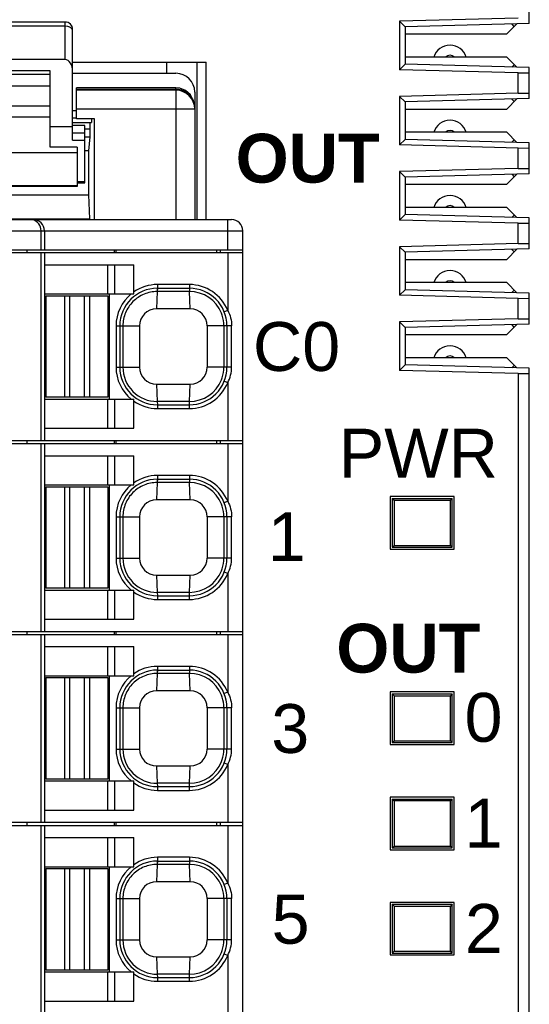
# Model space of a CAD drawing. Extents: x 1653 to 2131, y -357 to 2652.
# Tile 30 of 34: x 2081 to 2095, y -28 to -2. Entities that reach past the tile are written whole.
import ezdxf
from ezdxf.enums import TextEntityAlignment as Align

# ---------------------------------------------------------------- set-up
doc = ezdxf.new("R2010")
doc.units = 0
doc.header["$LTSCALE"] = 30.734
doc.header["$MEASUREMENT"] = 0
doc.layers.get('0').update_dxf_attribs({"linetype": 'CONTINUOUS'})
doc.layers.add('7_ALL_FEATURES', color=7, linetype='CONTINUOUS')
doc.styles.add('TEXTSTYLE_1', font='arial.ttf')

msp = doc.modelspace()

# ---------------------------------------------------------------- linework, layer by layer
at = {"layer": '7_ALL_FEATURES', "linetype": 'Continuous'}
for p, q in [((2094.869, -2.139), (2094.869, -1.312)), ((2094.569, -1.997), (2091.419, -2.08)), ((2091.419, -2.08), (2091.419, -3.372)), ((2091.419, -2.08), (2091.569, -2.226)), ((2082.519, -2.101), (2079.919, -2.101)), ((2082.519, -2.213), (2079.919, -2.213)), ((2082.519, -3.101), (2082.519, -2.101)), ((2082.595, -2.223), (2082.519, -2.213)), ((2082.719, -5.244), (2082.719, -2.301)), ((2094.869, -2.139), (2091.569, -2.226)), ((2091.569, -2.226), (2091.569, -3.226)), ((2094.269, -2.416), (2094.536, -2.148)), ((2094.469, -2.216), (2094.404, -2.151)), ((2091.569, -2.416), (2094.269, -2.416)), ((2082.519, -3.101), (2079.919, -3.101)), ((2094.269, -3.036), (2091.569, -3.036)), ((2094.536, -3.303), (2094.269, -3.036)), ((2082.119, -3.401), (2080.319, -3.401)), ((2082.119, -5.432), (2082.119, -3.401)), ((2082.719, -3.166), (2086.269, -3.166)), ((2085.219, -3.166), (2085.219, -3.466)), ((2086.019, -3.166), (2086.019, -7.356)), ((2086.269, -7.356), (2086.269, -3.166)), ((2091.419, -3.372), (2091.569, -3.226)), ((2094.569, -3.454), (2091.419, -3.372)), ((2094.869, -3.312), (2091.569, -3.226)), ((2094.469, -3.236), (2094.404, -3.3)), ((2094.869, -4.139), (2094.869, -3.312)), ((2082.119, -3.495), (2080.319, -3.495)), ((2082.719, -3.466), (2085.469, -3.466)), ((2094.569, -3.454), (2094.869, -3.453)), ((2094.569, -3.997), (2094.569, -3.454)), ((2080.319, -3.795), (2082.119, -3.795)), ((2082.819, -3.911), (2082.819, -3.85)), ((2085.469, -3.85), (2082.819, -3.85)), ((2085.469, -3.894), (2082.819, -3.894)), ((2082.819, -4.676), (2082.819, -3.915)), ((2085.469, -3.915), (2082.819, -3.915)), ((2085.469, -3.911), (2085.469, -3.85)), ((2085.569, -3.861), (2085.469, -3.85)), ((2085.469, -3.915), (2085.469, -7.356)), ((2085.969, -3.966), (2085.969, -7.356)), ((2094.569, -3.997), (2091.419, -4.08)), ((2091.419, -4.08), (2091.419, -5.372)), ((2091.419, -4.08), (2091.569, -4.226)), ((2094.869, -4.139), (2091.569, -4.226)), ((2094.269, -4.416), (2094.536, -4.148)), ((2094.469, -4.216), (2094.404, -4.151)), ((2094.569, -3.997), (2094.869, -3.998)), ((2080.319, -4.333), (2082.119, -4.333)), ((2082.819, -4.415), (2085.969, -4.415)), ((2091.569, -4.226), (2091.569, -5.226)), ((2091.569, -4.416), (2094.269, -4.416)), ((2080.319, -4.623), (2082.119, -4.623)), ((2082.719, -4.456), (2082.819, -4.456)), ((2082.819, -4.656), (2082.719, -4.656)), ((2083.3, -4.676), (2082.819, -4.676)), ((2083.225, -4.676), (2083.225, -4.776)), ((2083.3, -7.356), (2083.3, -4.676)), ((2082.719, -4.894), (2082.119, -4.894)), ((2082.719, -4.776), (2083.225, -4.776)), ((2083.044, -4.851), (2082.719, -4.851)), ((2083.044, -6.376), (2083.044, -4.851)), ((2083.188, -4.956), (2083.044, -4.956)), ((2083.188, -4.956), (2083.188, -4.776)), ((2082.719, -5.051), (2083.044, -5.051)), ((2083.044, -5.156), (2083.186, -5.156)), ((2083.149, -5.529), (2083.186, -5.156)), ((2091.419, -5.372), (2091.569, -5.226)), ((2094.269, -5.036), (2091.569, -5.036)), ((2094.869, -5.312), (2091.569, -5.226)), ((2094.269, -5.036), (2094.536, -5.303)), ((2094.469, -5.236), (2094.404, -5.3)), ((2082.844, -5.432), (2082.119, -5.432)), ((2082.719, -5.244), (2083.044, -5.244)), ((2082.844, -5.432), (2082.844, -6.476)), ((2094.569, -5.454), (2091.419, -5.372)), ((2094.569, -5.454), (2094.869, -5.453)), ((2094.569, -5.997), (2094.569, -5.454)), ((2094.869, -6.139), (2094.869, -5.312)), ((2082.844, -5.579), (2079.594, -5.579)), ((2083.149, -5.529), (2083.044, -5.529)), ((2083.149, -6.696), (2083.149, -5.529)), ((2094.569, -5.997), (2091.419, -6.08)), ((2094.569, -5.997), (2094.869, -5.998)), ((2091.419, -6.08), (2091.419, -7.372)), ((2091.419, -6.08), (2091.569, -6.226)), ((2094.869, -6.139), (2091.569, -6.226)), ((2091.569, -6.226), (2091.569, -7.226)), ((2094.269, -6.416), (2094.536, -6.148)), ((2094.404, -6.151), (2094.469, -6.216)), ((2082.844, -6.456), (2079.594, -6.456)), ((2082.844, -6.476), (2079.594, -6.476)), ((2083.044, -6.357), (2082.844, -6.357)), ((2082.844, -6.376), (2083.044, -6.376)), ((2091.569, -6.416), (2094.269, -6.416)), ((2079.288, -6.696), (2083.149, -6.696)), ((2083.178, -7.341), (2083.146, -6.696)), ((2094.269, -7.036), (2091.569, -7.036)), ((2094.536, -7.303), (2094.269, -7.036)), ((2091.419, -7.372), (2091.569, -7.226)), ((2094.869, -7.312), (2091.569, -7.226)), ((2094.469, -7.236), (2094.404, -7.3)), ((2094.869, -8.139), (2094.869, -7.312)), ((2075.494, -7.356), (2086.944, -7.356)), ((2079.259, -7.341), (2083.178, -7.341)), ((2081.667, -7.365), (2081.596, -7.356)), ((2086.844, -8.166), (2086.844, -7.356)), ((2094.569, -7.454), (2091.419, -7.372)), ((2094.569, -7.454), (2094.869, -7.453)), ((2094.569, -7.997), (2094.569, -7.454)), ((2075.194, -7.656), (2087.244, -7.656)), ((2081.878, -8.166), (2081.878, -7.656)), ((2081.969, -7.656), (2081.969, -8.166)), ((2087.244, -59.536), (2087.244, -7.656)), ((2094.569, -7.997), (2091.419, -8.08)), ((2091.419, -8.08), (2091.419, -9.372)), ((2091.419, -8.08), (2091.569, -8.226)), ((2094.569, -7.997), (2094.869, -7.998)), ((2075.194, -8.166), (2087.244, -8.166)), ((2075.194, -8.236), (2087.244, -8.236)), ((2081.504, -8.166), (2081.504, -8.236)), ((2081.878, -13.236), (2081.878, -8.236)), ((2081.969, -8.236), (2081.969, -13.236)), ((2083.822, -8.166), (2083.822, -8.236)), ((2083.865, -8.166), (2083.865, -8.236)), ((2086.544, -8.166), (2086.544, -8.236)), ((2086.644, -8.166), (2086.644, -8.236)), ((2086.844, -8.236), (2086.844, -9.774)), ((2094.869, -8.139), (2091.569, -8.226)), ((2091.569, -8.226), (2091.569, -9.226)), ((2094.269, -8.416), (2094.536, -8.148)), ((2094.469, -8.216), (2094.404, -8.151)), ((2081.969, -8.561), (2084.344, -8.561)), ((2083.658, -9.336), (2083.658, -8.561)), ((2083.845, -9.336), (2083.845, -8.561)), ((2084.344, -9.284), (2084.344, -8.561)), ((2091.569, -8.416), (2094.269, -8.416)), ((2084.974, -9.086), (2084.974, -9.186)), ((2085.824, -9.086), (2084.974, -9.086)), ((2085.824, -9.086), (2085.824, -9.186)), ((2094.269, -9.036), (2091.569, -9.036)), ((2094.536, -9.303), (2094.269, -9.036)), ((2081.969, -9.336), (2084.347, -9.336)), ((2082.009, -9.386), (2082.009, -12.086)), ((2082.009, -9.386), (2082.638, -9.386)), ((2082.503, -9.386), (2082.503, -12.086)), ((2082.638, -9.386), (2082.638, -12.086)), ((2082.639, -9.386), (2083.659, -9.386)), ((2083.029, -9.386), (2083.029, -12.086)), ((2083.164, -9.386), (2083.164, -12.086)), ((2083.659, -9.386), (2083.659, -12.086)), ((2083.699, -12.136), (2083.699, -9.336)), ((2084.347, -9.336), (2084.344, -9.284)), ((2084.97, -9.274), (2084.949, -9.736)), ((2084.966, -9.186), (2084.97, -9.274)), ((2084.974, -9.186), (2084.97, -9.274)), ((2085.828, -9.274), (2084.97, -9.274)), ((2084.974, -9.186), (2085.824, -9.186)), ((2085.824, -9.186), (2085.828, -9.274)), ((2085.849, -9.736), (2085.828, -9.274)), ((2091.419, -9.372), (2091.569, -9.226)), ((2094.569, -9.454), (2091.419, -9.372)), ((2094.869, -9.312), (2091.569, -9.226)), ((2094.469, -9.236), (2094.404, -9.3)), ((2094.869, -10.139), (2094.869, -9.312)), ((2094.569, -9.454), (2094.869, -9.453)), ((2094.569, -9.997), (2094.569, -9.454)), ((2085.849, -9.736), (2084.949, -9.736)), ((2086.844, -9.774), (2086.751, -9.811)), ((2083.874, -10.186), (2083.874, -11.286)), ((2083.874, -10.186), (2084.499, -10.186)), ((2083.974, -10.186), (2083.974, -11.286)), ((2084.056, -10.186), (2084.056, -11.286)), ((2084.499, -10.186), (2084.499, -11.286)), ((2086.299, -10.186), (2086.299, -11.286)), ((2086.95, -10.186), (2086.299, -10.186)), ((2086.742, -10.186), (2086.742, -11.286)), ((2086.824, -10.186), (2086.824, -11.286)), ((2086.95, -11.286), (2086.95, -10.186)), ((2094.569, -9.997), (2091.419, -10.08)), ((2091.419, -10.08), (2091.419, -11.372)), ((2091.419, -10.08), (2091.569, -10.226)), ((2094.869, -10.139), (2091.569, -10.226)), ((2094.269, -10.416), (2094.536, -10.148)), ((2094.469, -10.216), (2094.404, -10.151)), ((2094.569, -9.997), (2094.869, -9.998)), ((2091.569, -10.226), (2091.569, -11.226)), ((2091.569, -10.416), (2094.269, -10.416)), ((2091.419, -11.372), (2091.569, -11.226)), ((2094.269, -11.036), (2091.569, -11.036)), ((2094.869, -11.312), (2091.569, -11.226)), ((2094.536, -11.303), (2094.269, -11.036)), ((2094.469, -11.236), (2094.404, -11.3)), ((2083.874, -11.286), (2084.499, -11.286)), ((2086.95, -11.286), (2086.299, -11.286)), ((2094.569, -11.454), (2091.419, -11.372)), ((2094.569, -11.454), (2094.869, -11.453)), ((2094.569, -11.454), (2094.569, -70.326)), ((2094.869, -70.026), (2094.869, -11.312)), ((2084.949, -11.736), (2084.97, -12.198)), ((2084.949, -11.736), (2085.849, -11.736)), ((2085.828, -12.198), (2085.849, -11.736)), ((2086.844, -11.698), (2086.751, -11.66)), ((2086.844, -11.698), (2086.844, -13.236)), ((2081.969, -12.136), (2084.347, -12.136)), ((2083.028, -12.086), (2082.009, -12.086)), ((2083.659, -12.086), (2083.029, -12.086)), ((2083.658, -12.911), (2083.658, -12.136)), ((2083.845, -12.911), (2083.845, -12.136)), ((2084.344, -12.187), (2084.347, -12.136)), ((2084.344, -12.911), (2084.344, -12.187)), ((2085.828, -12.198), (2084.97, -12.198)), ((2084.97, -12.198), (2084.974, -12.286)), ((2084.974, -12.286), (2084.974, -12.386)), ((2084.974, -12.286), (2085.824, -12.286)), ((2085.824, -12.286), (2085.828, -12.198)), ((2085.824, -12.386), (2085.824, -12.286)), ((2084.974, -12.386), (2085.824, -12.386)), ((2081.969, -12.911), (2084.344, -12.911)), ((2075.194, -13.236), (2087.244, -13.236)), ((2075.194, -13.316), (2087.244, -13.316)), ((2081.504, -13.236), (2081.504, -13.316)), ((2081.878, -18.316), (2081.878, -13.316)), ((2081.969, -13.316), (2081.969, -18.316)), ((2083.822, -13.236), (2083.822, -13.316)), ((2083.865, -13.236), (2083.865, -13.316)), ((2086.544, -13.236), (2086.544, -13.316)), ((2086.644, -13.236), (2086.644, -13.316)), ((2086.844, -13.316), (2086.844, -14.854)), ((2081.969, -13.641), (2084.344, -13.641)), ((2083.658, -14.416), (2083.658, -13.641)), ((2083.845, -14.416), (2083.845, -13.641)), ((2084.344, -14.364), (2084.344, -13.641)), ((2084.347, -14.416), (2084.344, -14.364)), ((2084.97, -14.354), (2084.949, -14.816)), ((2084.966, -14.266), (2084.97, -14.354)), ((2084.974, -14.266), (2084.97, -14.354)), ((2085.828, -14.354), (2084.97, -14.354)), ((2084.974, -14.166), (2084.974, -14.266)), ((2085.824, -14.166), (2084.974, -14.166)), ((2084.974, -14.266), (2085.824, -14.266)), ((2085.824, -14.166), (2085.824, -14.266)), ((2085.824, -14.266), (2085.828, -14.354)), ((2085.849, -14.816), (2085.828, -14.354)), ((2081.969, -14.416), (2084.347, -14.416)), ((2082.009, -14.466), (2082.009, -17.166)), ((2082.009, -14.466), (2082.638, -14.466)), ((2082.503, -14.466), (2082.503, -17.166)), ((2082.638, -14.466), (2082.638, -17.166)), ((2082.639, -14.466), (2083.659, -14.466)), ((2083.029, -14.466), (2083.029, -17.166)), ((2083.164, -14.466), (2083.164, -17.166)), ((2083.659, -14.466), (2083.659, -17.166)), ((2083.699, -17.216), (2083.699, -14.416)), ((2085.849, -14.816), (2084.949, -14.816)), ((2086.844, -14.854), (2086.751, -14.891)), ((2091.169, -14.726), (2091.169, -16.126)), ((2092.869, -14.726), (2091.169, -14.726)), ((2091.219, -14.776), (2091.219, -16.076)), ((2091.219, -14.776), (2092.819, -14.776)), ((2091.219, -14.776), (2091.269, -14.826)), ((2091.269, -14.826), (2091.269, -16.026)), ((2091.269, -14.826), (2092.769, -14.826)), ((2092.819, -14.776), (2092.769, -14.826)), ((2092.769, -16.026), (2092.769, -14.826)), ((2092.819, -16.076), (2092.819, -14.776)), ((2092.869, -16.126), (2092.869, -14.726)), ((2083.874, -15.266), (2083.874, -16.366)), ((2083.874, -15.266), (2084.499, -15.266)), ((2083.974, -15.266), (2083.974, -16.366)), ((2084.056, -15.266), (2084.056, -16.366)), ((2084.499, -15.266), (2084.499, -16.366)), ((2086.299, -15.266), (2086.299, -16.366)), ((2086.95, -15.266), (2086.299, -15.266)), ((2086.742, -15.266), (2086.742, -16.366)), ((2086.824, -15.266), (2086.824, -16.366)), ((2086.95, -16.366), (2086.95, -15.266)), ((2091.169, -16.126), (2092.869, -16.126)), ((2091.219, -16.076), (2091.269, -16.026)), ((2091.219, -16.076), (2092.819, -16.076)), ((2091.269, -16.026), (2092.769, -16.026)), ((2092.819, -16.076), (2092.769, -16.026)), ((2083.874, -16.366), (2084.499, -16.366)), ((2086.95, -16.366), (2086.299, -16.366)), ((2086.844, -16.778), (2086.751, -16.74)), ((2084.949, -16.816), (2084.97, -17.278)), ((2084.949, -16.816), (2085.849, -16.816)), ((2085.828, -17.278), (2085.849, -16.816)), ((2086.844, -16.778), (2086.844, -18.316)), ((2081.969, -17.216), (2084.347, -17.216)), ((2083.028, -17.166), (2082.009, -17.166)), ((2083.659, -17.166), (2083.029, -17.166)), ((2083.658, -17.991), (2083.658, -17.216)), ((2083.845, -17.991), (2083.845, -17.216)), ((2084.344, -17.267), (2084.347, -17.216)), ((2084.344, -17.991), (2084.344, -17.267)), ((2085.828, -17.278), (2084.97, -17.278)), ((2084.97, -17.278), (2084.974, -17.366)), ((2085.824, -17.366), (2085.828, -17.278)), ((2084.974, -17.366), (2084.974, -17.466)), ((2084.974, -17.366), (2085.824, -17.366)), ((2084.974, -17.466), (2085.824, -17.466)), ((2085.824, -17.466), (2085.824, -17.366)), ((2081.969, -17.991), (2084.344, -17.991)), ((2075.194, -18.316), (2087.244, -18.316)), ((2081.504, -18.316), (2081.504, -18.396)), ((2083.822, -18.316), (2083.822, -18.396)), ((2083.865, -18.316), (2083.865, -18.396)), ((2086.544, -18.316), (2086.544, -18.396)), ((2086.644, -18.316), (2086.644, -18.396)), ((2075.194, -18.396), (2087.244, -18.396)), ((2081.878, -23.396), (2081.878, -18.396)), ((2081.969, -18.396), (2081.969, -23.396)), ((2086.844, -18.396), (2086.844, -19.934)), ((2081.969, -18.721), (2084.344, -18.721)), ((2083.658, -19.496), (2083.658, -18.721)), ((2083.845, -19.496), (2083.845, -18.721)), ((2084.344, -19.444), (2084.344, -18.721)), ((2084.966, -19.346), (2084.97, -19.434)), ((2084.974, -19.346), (2084.97, -19.434)), ((2084.974, -19.246), (2084.974, -19.346)), ((2085.824, -19.246), (2084.974, -19.246)), ((2084.974, -19.346), (2085.824, -19.346)), ((2085.824, -19.246), (2085.824, -19.346)), ((2085.824, -19.346), (2085.828, -19.434)), ((2081.969, -19.496), (2084.347, -19.496)), ((2082.009, -19.546), (2082.009, -22.246)), ((2082.009, -19.546), (2082.638, -19.546)), ((2082.503, -19.546), (2082.503, -22.246)), ((2082.638, -19.546), (2082.638, -22.246)), ((2082.639, -19.546), (2083.659, -19.546)), ((2083.029, -19.546), (2083.029, -22.246)), ((2083.164, -19.546), (2083.164, -22.246)), ((2083.659, -19.546), (2083.659, -22.246)), ((2083.699, -22.296), (2083.699, -19.496)), ((2084.347, -19.496), (2084.344, -19.444)), ((2084.97, -19.434), (2084.949, -19.896)), ((2085.828, -19.434), (2084.97, -19.434)), ((2085.849, -19.896), (2085.828, -19.434)), ((2085.849, -19.896), (2084.949, -19.896)), ((2086.844, -19.934), (2086.751, -19.971)), ((2091.169, -19.926), (2091.169, -21.326)), ((2092.869, -19.926), (2091.169, -19.926)), ((2091.219, -19.976), (2091.219, -21.276)), ((2091.219, -19.976), (2092.819, -19.976)), ((2091.219, -19.976), (2091.269, -20.026)), ((2091.269, -20.026), (2091.269, -21.226)), ((2091.269, -20.026), (2092.769, -20.026)), ((2092.819, -19.976), (2092.769, -20.026)), ((2092.769, -21.226), (2092.769, -20.026)), ((2092.819, -21.276), (2092.819, -19.976)), ((2092.869, -21.326), (2092.869, -19.926)), ((2083.874, -20.346), (2083.874, -21.446)), ((2083.874, -20.346), (2084.499, -20.346)), ((2083.974, -20.346), (2083.974, -21.446)), ((2084.056, -20.346), (2084.056, -21.446)), ((2084.499, -20.346), (2084.499, -21.446)), ((2086.299, -20.346), (2086.299, -21.446)), ((2086.95, -20.346), (2086.299, -20.346)), ((2086.742, -20.346), (2086.742, -21.446)), ((2086.824, -20.346), (2086.824, -21.446)), ((2086.95, -21.446), (2086.95, -20.346)), ((2083.874, -21.446), (2084.499, -21.446)), ((2086.95, -21.446), (2086.299, -21.446)), ((2091.169, -21.326), (2092.869, -21.326)), ((2091.219, -21.276), (2091.269, -21.226)), ((2091.219, -21.276), (2092.819, -21.276)), ((2091.269, -21.226), (2092.769, -21.226)), ((2092.819, -21.276), (2092.769, -21.226)), ((2084.949, -21.896), (2084.97, -22.358)), ((2084.949, -21.896), (2085.849, -21.896)), ((2085.828, -22.358), (2085.849, -21.896)), ((2086.844, -21.858), (2086.751, -21.82)), ((2086.844, -21.858), (2086.844, -23.396)), ((2083.028, -22.246), (2082.009, -22.246)), ((2083.659, -22.246), (2083.029, -22.246)), ((2081.969, -22.296), (2084.347, -22.296)), ((2083.658, -23.071), (2083.658, -22.296)), ((2083.845, -23.071), (2083.845, -22.296)), ((2084.344, -22.347), (2084.347, -22.296)), ((2084.344, -23.071), (2084.344, -22.347)), ((2085.828, -22.358), (2084.97, -22.358)), ((2084.97, -22.358), (2084.974, -22.446)), ((2084.974, -22.446), (2084.974, -22.546)), ((2084.974, -22.446), (2085.824, -22.446)), ((2085.824, -22.446), (2085.828, -22.358)), ((2085.824, -22.546), (2085.824, -22.446)), ((2084.974, -22.546), (2085.824, -22.546)), ((2092.869, -22.726), (2091.169, -22.726)), ((2091.169, -22.726), (2091.169, -24.126)), ((2091.219, -22.776), (2092.819, -22.776)), ((2091.219, -22.776), (2091.219, -24.076)), ((2091.219, -22.776), (2091.269, -22.826)), ((2092.819, -22.776), (2092.769, -22.826)), ((2092.819, -24.076), (2092.819, -22.776)), ((2092.869, -24.126), (2092.869, -22.726)), ((2092.769, -22.826), (2091.269, -22.826)), ((2091.269, -22.826), (2091.269, -24.026)), ((2092.769, -24.026), (2092.769, -22.826)), ((2081.969, -23.071), (2084.344, -23.071)), ((2075.194, -23.396), (2087.244, -23.396)), ((2075.194, -23.476), (2087.244, -23.476)), ((2081.504, -23.396), (2081.504, -23.476)), ((2081.878, -28.476), (2081.878, -23.476)), ((2081.969, -23.476), (2081.969, -28.476)), ((2083.822, -23.396), (2083.822, -23.476)), ((2083.865, -23.396), (2083.865, -23.476)), ((2086.544, -23.396), (2086.544, -23.476)), ((2086.644, -23.396), (2086.644, -23.476)), ((2086.844, -23.476), (2086.844, -25.014)), ((2081.969, -23.801), (2084.344, -23.801)), ((2083.658, -24.576), (2083.658, -23.801)), ((2083.845, -24.576), (2083.845, -23.801)), ((2084.344, -24.524), (2084.344, -23.801)), ((2091.219, -24.076), (2091.269, -24.026)), ((2091.219, -24.076), (2092.819, -24.076)), ((2091.269, -24.026), (2092.769, -24.026)), ((2092.819, -24.076), (2092.769, -24.026)), ((2084.974, -24.326), (2084.974, -24.426)), ((2085.824, -24.326), (2084.974, -24.326)), ((2085.824, -24.326), (2085.824, -24.426)), ((2091.169, -24.126), (2092.869, -24.126)), ((2081.969, -24.576), (2084.347, -24.576)), ((2082.009, -24.626), (2082.009, -27.326)), ((2082.009, -24.626), (2082.638, -24.626)), ((2082.503, -24.626), (2082.503, -27.326)), ((2082.638, -24.626), (2082.638, -27.326)), ((2082.639, -24.626), (2083.659, -24.626)), ((2083.029, -24.626), (2083.029, -27.326)), ((2083.164, -24.626), (2083.164, -27.326)), ((2083.659, -24.626), (2083.659, -27.326)), ((2083.699, -27.376), (2083.699, -24.576)), ((2084.347, -24.576), (2084.344, -24.524)), ((2084.97, -24.514), (2084.949, -24.976)), ((2084.966, -24.426), (2084.97, -24.514)), ((2084.974, -24.426), (2084.97, -24.514)), ((2085.828, -24.514), (2084.97, -24.514)), ((2084.974, -24.426), (2085.824, -24.426)), ((2085.824, -24.426), (2085.828, -24.514)), ((2085.849, -24.976), (2085.828, -24.514)), ((2085.849, -24.976), (2084.949, -24.976)), ((2086.844, -25.014), (2086.751, -25.051)), ((2083.874, -25.426), (2083.874, -26.526)), ((2083.874, -25.426), (2084.499, -25.426)), ((2083.974, -25.426), (2083.974, -26.526)), ((2084.056, -25.426), (2084.056, -26.526)), ((2084.499, -25.426), (2084.499, -26.526)), ((2086.95, -25.426), (2086.299, -25.426)), ((2086.299, -25.426), (2086.299, -26.526)), ((2086.742, -25.426), (2086.742, -26.526)), ((2086.824, -25.426), (2086.824, -26.526)), ((2086.95, -26.526), (2086.95, -25.426)), ((2092.869, -25.526), (2091.169, -25.526)), ((2091.169, -25.526), (2091.169, -26.926)), ((2091.219, -25.576), (2092.819, -25.576)), ((2091.219, -25.576), (2091.219, -26.876)), ((2091.219, -25.576), (2091.269, -25.626)), ((2091.269, -25.626), (2092.769, -25.626)), ((2091.269, -25.626), (2091.269, -26.826)), ((2092.819, -25.576), (2092.769, -25.626)), ((2092.769, -26.826), (2092.769, -25.626)), ((2092.819, -26.876), (2092.819, -25.576)), ((2092.869, -26.926), (2092.869, -25.526)), ((2083.874, -26.526), (2084.499, -26.526)), ((2086.95, -26.526), (2086.299, -26.526)), ((2084.949, -26.976), (2085.849, -26.976)), ((2084.949, -26.976), (2084.97, -27.438)), ((2085.828, -27.438), (2085.849, -26.976)), ((2086.844, -26.938), (2086.751, -26.9)), ((2086.844, -26.938), (2086.844, -28.476)), ((2091.169, -26.926), (2092.869, -26.926)), ((2091.219, -26.876), (2091.269, -26.826)), ((2091.219, -26.876), (2092.819, -26.876)), ((2091.269, -26.826), (2092.769, -26.826)), ((2092.819, -26.876), (2092.769, -26.826)), ((2081.969, -27.376), (2084.347, -27.376)), ((2083.028, -27.326), (2082.009, -27.326)), ((2083.659, -27.326), (2083.029, -27.326)), ((2083.658, -28.151), (2083.658, -27.376)), ((2083.845, -28.151), (2083.845, -27.376)), ((2084.344, -27.427), (2084.347, -27.376)), ((2084.344, -28.151), (2084.344, -27.427)), ((2085.828, -27.438), (2084.97, -27.438)), ((2084.97, -27.438), (2084.974, -27.526)), ((2085.824, -27.526), (2085.828, -27.438)), ((2084.974, -27.526), (2085.824, -27.526)), ((2084.974, -27.526), (2084.974, -27.626)), ((2084.974, -27.626), (2085.824, -27.626)), ((2085.824, -27.626), (2085.824, -27.526)), ((2081.969, -28.151), (2084.344, -28.151))]:
    msp.add_line(p, q, dxfattribs=at)
msp.add_lwpolyline([(2085.969, -4.375), (2085.938, -4.196), (2085.852, -4.04), (2085.723, -3.924), (2085.569, -3.861)], dxfattribs=at)
for centre, radius, start, end in [((2082.519, -2.301), 0.2, 360, 90), ((2092.759, -3.166), 0.45, 16.7914, 163.2086), ((2092.759, -3.166), 0.18, 46.2383, 133.7617), ((2085.469, -3.966), 0.5, 0, 90), ((2085.469, -4.415), 0.5, 0.0026, 89.9974), ((2092.759, -5.166), 0.45, 16.7914, 163.2086), ((2092.759, -5.166), 0.18, 46.2383, 133.7617), ((2092.759, -7.166), 0.45, 16.7914, 163.2086), ((2092.759, -7.166), 0.18, 46.2383, 133.7617), ((2081.669, -7.656), 0.3, 0, 90), ((2086.944, -7.656), 0.3, 0, 90), ((2092.759, -9.166), 0.45, 16.7914, 163.2086), ((2084.974, -10.186), 1.1, 90, 124.941), ((2085.824, -10.186), 1.1, 21.9864, 90), ((2092.759, -9.166), 0.18, 46.2383, 133.7617), ((2084.974, -10.186), 1.1, 129.3998, 180), ((2084.974, -10.186), 1, 90, 180), ((2085.824, -10.186), 1, 0, 90), ((2085.829, -10.186), 0.912, 21.6366, 90.115), ((2084.949, -10.186), 0.45, 90, 180), ((2085.849, -10.186), 0.45, 0, 90), ((2085.834, -10.184), 0.907, 17.995, 21.5996), ((2085.821, -10.187), 0.92, 0.0881, 17.9601), ((2092.759, -11.166), 0.45, 16.7914, 163.2086), ((2092.759, -11.166), 0.18, 46.2383, 133.7617), ((2084.974, -11.286), 1.1, 180, 230.6021), ((2084.974, -11.286), 1, 180, 270), ((2084.968, -11.286), 0.912, 179.9993, 270.1269), ((2084.949, -11.286), 0.45, 180, 270), ((2085.824, -11.286), 1, 270, 360), ((2085.849, -11.286), 0.45, 270, 0), ((2085.821, -11.284), 0.921, 342.0557, 359.9069), ((2085.824, -11.286), 1.1, 270, 338.0136), ((2085.829, -11.285), 0.912, 269.886, 338.3602), ((2085.834, -11.288), 0.907, 338.4038, 342.0226), ((2084.974, -11.286), 1.1, 235.0579, 270), ((2084.974, -15.266), 1, 90, 180), ((2084.974, -15.266), 1.1, 90, 124.941), ((2085.824, -15.266), 1.1, 21.9864, 90), ((2085.824, -15.266), 1, 0, 90), ((2085.829, -15.266), 0.912, 21.6366, 90.115), ((2084.974, -15.266), 1.1, 129.3998, 180), ((2084.949, -15.266), 0.45, 90, 180), ((2085.849, -15.266), 0.45, 0, 90), ((2085.834, -15.264), 0.907, 17.995, 21.5996), ((2085.821, -15.267), 0.92, 0.0881, 17.9601), ((2084.974, -16.366), 1.1, 180, 230.6021), ((2084.974, -16.366), 1, 180, 270), ((2084.968, -16.366), 0.912, 179.9993, 270.1269), ((2084.949, -16.366), 0.45, 180, 270), ((2085.824, -16.366), 1, 270, 360), ((2085.849, -16.366), 0.45, 270, 0), ((2085.821, -16.364), 0.921, 342.0557, 359.9069), ((2085.829, -16.365), 0.912, 269.886, 338.3602), ((2085.834, -16.368), 0.907, 338.4038, 342.0226), ((2085.824, -16.366), 1.1, 270, 338.0136), ((2084.974, -16.366), 1.1, 235.0579, 270), ((2084.974, -20.346), 1, 90, 180), ((2084.974, -20.346), 1.1, 90, 124.941), ((2085.824, -20.346), 1.1, 21.9864, 90), ((2085.824, -20.346), 1, 0, 90), ((2084.974, -20.346), 1.1, 129.3998, 180), ((2085.829, -20.346), 0.912, 21.6366, 90.115), ((2084.949, -20.346), 0.45, 90, 180), ((2085.849, -20.346), 0.45, 0, 90), ((2085.834, -20.344), 0.907, 17.995, 21.5996), ((2085.821, -20.347), 0.92, 0.0881, 17.9601), ((2084.974, -21.446), 1.1, 180, 230.6021), ((2084.974, -21.446), 1, 180, 270), ((2084.968, -21.446), 0.912, 179.9993, 270.1269), ((2084.949, -21.446), 0.45, 180, 270), ((2085.824, -21.446), 1, 270, 360), ((2085.849, -21.446), 0.45, 270, 0), ((2085.821, -21.444), 0.921, 342.0557, 359.9069), ((2085.834, -21.448), 0.907, 338.4038, 342.0226), ((2085.824, -21.446), 1.1, 270, 338.0136), ((2085.829, -21.445), 0.912, 269.886, 338.3602), ((2084.974, -21.446), 1.1, 235.0579, 270), ((2084.974, -25.426), 1.1, 90, 124.941), ((2085.824, -25.426), 1.1, 21.9864, 90), ((2084.974, -25.426), 1.1, 129.3998, 180), ((2084.974, -25.426), 1, 90, 180), ((2085.824, -25.426), 1, 0, 90), ((2085.829, -25.426), 0.912, 21.6366, 90.115), ((2084.949, -25.426), 0.45, 90, 180), ((2085.849, -25.426), 0.45, 0, 90), ((2085.834, -25.424), 0.907, 17.995, 21.5996), ((2085.821, -25.427), 0.92, 0.0881, 17.9601), ((2084.974, -26.526), 1.1, 180, 230.6021), ((2084.974, -26.526), 1, 180, 270), ((2084.968, -26.526), 0.912, 179.9993, 270.1269), ((2084.949, -26.526), 0.45, 180, 270), ((2085.824, -26.526), 1, 270, 360), ((2085.849, -26.526), 0.45, 270, 0), ((2085.821, -26.524), 0.921, 342.0557, 359.9069), ((2085.824, -26.526), 1.1, 270, 338.0136), ((2085.829, -26.525), 0.912, 269.886, 338.3602), ((2085.834, -26.528), 0.907, 338.4038, 342.0226), ((2084.974, -26.526), 1.1, 235.0579, 270)]:
    msp.add_arc(centre, radius, start, end, dxfattribs=at)
for centre, major_axis, ratio, start_param, end_param in [((2082.519, -3.421), (0, 0.32), 0.624695, -1.570796, 0), ((2083.186, -4.956), (0, 0.2), 0.008727, -3.054326, -1.570796)]:
    msp.add_ellipse(centre, major_axis=major_axis, ratio=ratio, start_param=start_param, end_param=end_param, dxfattribs=at)
for points, knots in [([(2082.66, -2.25), (2082.655, -2.247), (2082.635, -2.235), (2082.612, -2.227), (2082.595, -2.223)], [0, 0, 0, 0, 0.237013, 1, 1, 1, 1]), ([(2082.719, -2.338), (2082.719, -2.322), (2082.706, -2.285), (2082.677, -2.26), (2082.66, -2.25)], [0, 0, 0, 0, 0.458122, 1, 1, 1, 1]), ([(2085.969, -4.375), (2085.969, -4.323), (2085.952, -4.22), (2085.879, -4.081), (2085.764, -3.973), (2085.669, -3.93), (2085.619, -3.915)], [0, 0, 0, 0, 0.249869, 0.498192, 0.747417, 1, 1, 1, 1]), ([(2081.878, -7.656), (2081.878, -7.591), (2081.839, -7.461), (2081.726, -7.382), (2081.667, -7.365)], [0, 0, 0, 0, 0.509072, 1, 1, 1, 1]), ([(2084.97, -9.274), (2084.851, -9.274), (2084.611, -9.321), (2084.307, -9.523), (2084.103, -9.827), (2084.056, -10.067), (2084.056, -10.186)], [0, 0, 0, 0, 0.250046, 0.500002, 0.749964, 1, 1, 1, 1]), ([(2084.966, -9.186), (2084.966, -9.186), (2084.966, -9.186), (2084.966, -9.186), (2084.966, -9.186)], [0, 0, 0, 0, 0.404441, 1, 1, 1, 1]), ([(2086.844, -9.774), (2086.877, -9.837), (2086.931, -9.971), (2086.95, -10.114), (2086.95, -10.186)], [0, 0, 0, 0, 0.500015, 1, 1, 1, 1]), ([(2086.844, -11.698), (2086.877, -11.635), (2086.931, -11.501), (2086.95, -11.357), (2086.95, -11.286)], [0, 0, 0, 0, 0.500006, 1, 1, 1, 1]), ([(2084.97, -14.354), (2084.851, -14.354), (2084.611, -14.401), (2084.307, -14.603), (2084.103, -14.907), (2084.056, -15.147), (2084.056, -15.266)], [0, 0, 0, 0, 0.250046, 0.500002, 0.749964, 1, 1, 1, 1]), ([(2084.966, -14.266), (2084.966, -14.266), (2084.966, -14.266), (2084.966, -14.266), (2084.966, -14.266)], [0, 0, 0, 0, 0.404441, 1, 1, 1, 1]), ([(2086.844, -14.854), (2086.877, -14.917), (2086.931, -15.051), (2086.95, -15.194), (2086.95, -15.266)], [0, 0, 0, 0, 0.500015, 1, 1, 1, 1]), ([(2086.844, -16.778), (2086.877, -16.715), (2086.931, -16.581), (2086.95, -16.437), (2086.95, -16.366)], [0, 0, 0, 0, 0.500006, 1, 1, 1, 1]), ([(2084.966, -19.346), (2084.966, -19.346), (2084.966, -19.346), (2084.966, -19.346), (2084.966, -19.346)], [0, 0, 0, 0, 0.404441, 1, 1, 1, 1]), ([(2084.97, -19.434), (2084.851, -19.434), (2084.611, -19.481), (2084.307, -19.683), (2084.103, -19.987), (2084.056, -20.227), (2084.056, -20.346)], [0, 0, 0, 0, 0.250046, 0.500002, 0.749964, 1, 1, 1, 1]), ([(2086.844, -19.934), (2086.877, -19.997), (2086.931, -20.131), (2086.95, -20.274), (2086.95, -20.346)], [0, 0, 0, 0, 0.500015, 1, 1, 1, 1]), ([(2086.844, -21.858), (2086.877, -21.795), (2086.931, -21.661), (2086.95, -21.517), (2086.95, -21.446)], [0, 0, 0, 0, 0.500006, 1, 1, 1, 1]), ([(2084.97, -24.514), (2084.851, -24.514), (2084.611, -24.561), (2084.307, -24.763), (2084.103, -25.067), (2084.056, -25.307), (2084.056, -25.426)], [0, 0, 0, 0, 0.250046, 0.500002, 0.749964, 1, 1, 1, 1]), ([(2084.966, -24.426), (2084.966, -24.426), (2084.966, -24.426), (2084.966, -24.426), (2084.966, -24.426)], [0, 0, 0, 0, 0.404441, 1, 1, 1, 1]), ([(2086.844, -25.014), (2086.877, -25.077), (2086.931, -25.211), (2086.95, -25.354), (2086.95, -25.426)], [0, 0, 0, 0, 0.500015, 1, 1, 1, 1]), ([(2086.844, -26.938), (2086.877, -26.875), (2086.931, -26.741), (2086.95, -26.597), (2086.95, -26.526)], [0, 0, 0, 0, 0.500006, 1, 1, 1, 1])]:
    msp.add_open_spline(points, degree=3, knots=knots, dxfattribs=at)
msp.add_open_spline([(2085.619, -3.915), (2085.57, -3.901), (2085.519, -3.894), (2085.469, -3.894)], degree=3, dxfattribs=at)

# ---------------------------------------------------------------- texts
at = {"linetype": 'Continuous', "lineweight": 5, "style": 'TEXTSTYLE_1'}
for s, p in [('C0', (2087.516, -10.735)), ('PWR', (2089.798, -13.574)), ('1', (2087.913, -15.793)), ('3', (2088.004, -20.9)), ('5', (2088.013, -25.975))]:
    msp.add_text(s, height=1.3, dxfattribs=at).set_placement(p, align=Align.MIDDLE_LEFT)
for s, p in [('0', (2094.156, -21.643)), ('1', (2094.156, -24.459)), ('2', (2094.165, -27.259))]:
    msp.add_text(s, height=1.3, dxfattribs=at).set_placement(p, align=Align.BOTTOM_RIGHT)
at = {"lineweight": 5, "char_height": 1.3, "attachment_point": 5, "style": 'TEXTSTYLE_1'}
for insert in [(2088.972, -5.734), (2091.65, -18.772)]:
    msp.add_mtext('{\\fArial|b1|i0|c0|p34;OUT}', dxfattribs=dict(at, insert=insert))

doc.saveas('drawing.dxf')
